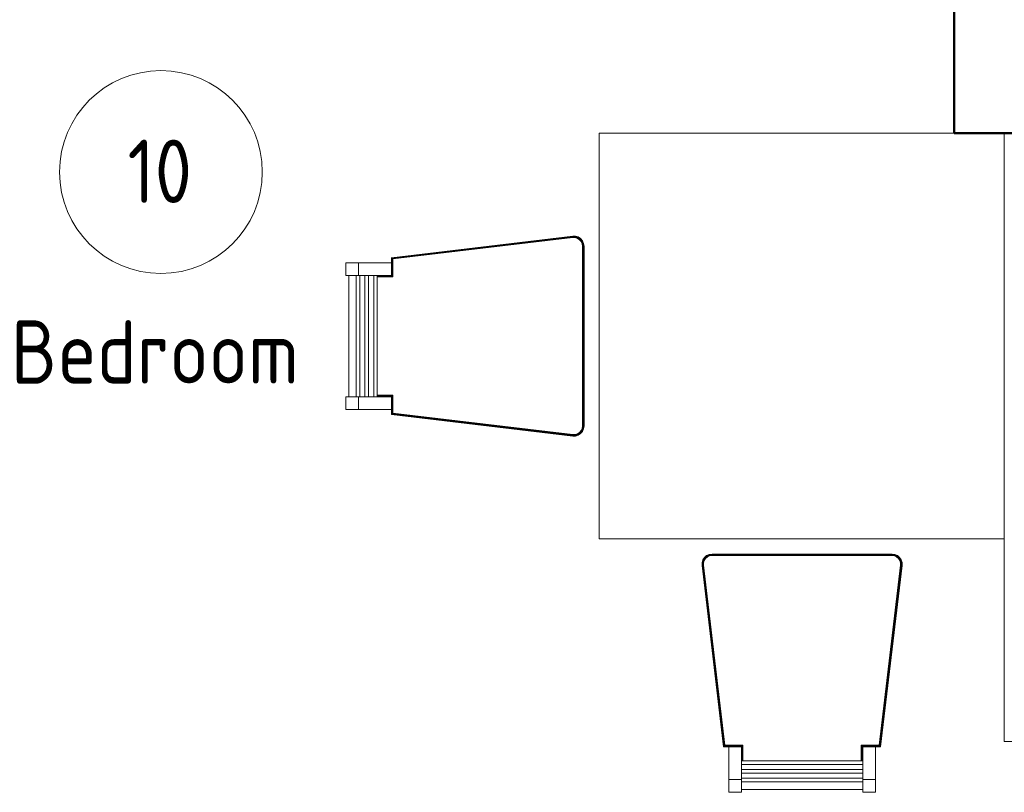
# Model space of a CAD drawing. Header units: millimetres. Extents: x 19459 to 41104, y 2709 to 43059.
# Tile 39 of 58: x 28067 to 30009, y 37076 to 38600. Entities that reach past the tile are written whole.
import ezdxf

# ---------------------------------------------------------------- set-up
doc = ezdxf.new("R2010")
doc.units = ezdxf.units.MM
for name, color, linetype, lineweight in [('A-AREA-____-IDEN', 2, 'Continuous', 20), ('A-COLS-____-MCUT', 52, 'Continuous', 50), ('A-COLS-____-OTLN', 52, 'Continuous', 20), ('A-GENM-____-MCUT', 13, 'Continuous', 50), ('A-GENM-____-OTLN', 13, 'Continuous', 20), ('I-FURN-____-OTLN', 30, 'Continuous', 20)]:
    doc.layers.add(name, color=color, linetype=linetype, lineweight=lineweight)
doc.styles.add('GOST Common', font='GOST_Common.ttf', dxfattribs={"width": 0.9, "height": 125})

# ---------------------------------------------------------------- blocks, each defined once
blk = doc.blocks.new('Прямая форма - 83 new-608827-В_Этаж 01_Вентиляция')
at = {"layer": 'I-FURN-____-OTLN', "color": 9}
for p, q in [((300, 400), (-400, 400)), ((-400, 400), (-400, -400)), ((-810, 154.7), (-452.4, 197.3)), ((-809.8, 154.6), (-452.4, 197.1)), ((-809.4, 154.2), (-452.3, 196.7)), ((-808.8, 153.7), (-452.3, 196.2)), ((-808.1, 153.1), (-452.3, 195.5)), ((-807.4, 152.4), (-452.2, 194.7)), ((-807, 152.1), (-452.2, 194.3)), ((-452.4, 197.3), (-446.8, 197.2)), ((-452.4, 197.3), (-446.8, 197.2)), ((-452.4, 197.3), (-452.4, 197.3)), ((-452.4, 197.3), (-446.8, 197.2)), ((-452.4, 197.3), (-452.4, 197.1)), ((-452.4, 197.1), (-446.8, 197)), ((-452.4, 197.1), (-452.3, 196.7)), ((-452.3, 196.7), (-446.9, 196.6)), ((-452.3, 196.7), (-452.3, 196.2)), ((-452.3, 196.2), (-446.9, 196)), ((-452.3, 196.2), (-452.3, 195.5)), ((-452.3, 195.5), (-447.1, 195.4)), ((-452.3, 195.5), (-452.2, 194.7)), ((-452.2, 194.7), (-447.2, 194.6)), ((-452.2, 194.7), (-452.2, 194.3)), ((-452.2, 194.3), (-447.2, 194.2)), ((-447.2, 194.6), (-447.1, 195.4)), ((-447.2, 194.6), (-442.5, 193.2)), ((-447.2, 194.2), (-447.2, 194.6)), ((-447.2, 194.2), (-442.7, 192.8)), ((-447.1, 195.4), (-446.9, 196)), ((-447.1, 195.4), (-442.2, 193.8)), ((-446.9, 196.6), (-446.8, 197)), ((-446.9, 196.6), (-441.7, 195)), ((-446.9, 196), (-446.9, 196.6)), ((-446.9, 196), (-441.9, 194.5)), ((-446.8, 197.2), (-441.4, 195.5)), ((-446.8, 197.2), (-441.4, 195.5)), ((-446.8, 197.2), (-446.8, 197.2)), ((-446.8, 197.2), (-441.4, 195.5)), ((-446.8, 197), (-446.8, 197.2)), ((-446.8, 197), (-441.5, 195.3)), ((-442.2, 193.8), (-441.9, 194.5)), ((-441.9, 194.5), (-441.7, 195)), ((-441.9, 194.5), (-437.5, 191.5)), ((-441.7, 195), (-441.5, 195.3)), ((-441.7, 195), (-437.1, 192)), ((-441.5, 195.3), (-441.4, 195.5)), ((-441.5, 195.3), (-436.9, 192.3)), ((-441.4, 195.5), (-436.7, 192.4)), ((-441.4, 195.5), (-436.7, 192.4)), ((-441.4, 195.5), (-441.4, 195.5)), ((-441.4, 195.5), (-436.7, 192.4)), ((-442.7, 192.8), (-442.5, 193.2)), ((-442.7, 192.8), (-438.7, 190.2)), ((-442.5, 193.2), (-442.2, 193.8)), ((-442.5, 193.2), (-438.5, 190.5)), ((-442.2, 193.8), (-438, 191)), ((-438.7, 190.2), (-438.5, 190.5)), ((-438.7, 190.2), (-435.7, 186.5)), ((-438.5, 190.5), (-438, 191)), ((-438.5, 190.5), (-435.3, 186.7)), ((-438, 191), (-437.5, 191.5)), ((-438, 191), (-434.7, 187.2)), ((-437.5, 191.5), (-437.1, 192)), ((-437.5, 191.5), (-434.1, 187.5)), ((-437.1, 192), (-436.9, 192.3)), ((-437.1, 192), (-433.6, 187.8)), ((-436.9, 192.3), (-436.7, 192.4)), ((-436.9, 192.3), (-433.3, 188)), ((-436.7, 192.4), (-433.1, 188.2)), ((-436.7, 192.4), (-433.1, 188.2)), ((-436.7, 192.4), (-436.7, 192.4)), ((-436.7, 192.4), (-433.1, 188.1)), ((-435.7, 186.5), (-435.3, 186.7)), ((-435.7, 186.5), (-433.7, 182.2)), ((-435.3, 186.7), (-434.7, 187.2)), ((-435.3, 186.7), (-433.3, 182.3)), ((-434.7, 187.2), (-434.1, 187.5)), ((-434.7, 187.2), (-432.6, 182.5)), ((-434.1, 187.5), (-433.6, 187.8)), ((-434.1, 187.5), (-431.9, 182.7)), ((-433.7, 182.2), (-433.3, 182.3)), ((-433.7, 182.2), (-433, 177.3)), ((-433.6, 187.8), (-433.3, 188)), ((-433.6, 187.8), (-431.4, 182.9)), ((-433.3, 188), (-433.1, 188.1)), ((-433.3, 188), (-431, 183)), ((-433.3, 182.3), (-432.6, 182.5)), ((-433.3, 182.3), (-432.6, 177.3)), ((-433.1, 188.2), (-430.8, 183)), ((-433.1, 188.2), (-430.8, 183)), ((-433.1, 188.1), (-433.1, 188.2)), ((-433.1, 188.1), (-430.8, 183)), ((-433, 177.3), (-432.6, 177.3)), ((-433, 177.3), (-433, -177.3)), ((-432.6, 182.5), (-431.9, 182.7)), ((-432.6, 182.5), (-431.9, 177.3)), ((-432.6, 177.3), (-431.9, 177.3)), ((-432.6, 177.3), (-432.6, -177.3)), ((-431.9, 182.7), (-431.4, 182.9)), ((-431.9, 182.7), (-431.2, 177.4)), ((-431.9, 177.3), (-431.2, 177.4)), ((-431.9, 177.3), (-431.9, -177.3)), ((-431.4, 182.9), (-431, 183)), ((-431.4, 182.9), (-430.6, 177.4)), ((-431.2, 177.4), (-430.6, 177.4)), ((-431.2, 177.4), (-431.2, -177.4)), ((-431, 183), (-430.8, 183)), ((-431, 183), (-430.2, 177.5)), ((-430.8, 183), (-430, 177.5)), ((-430.8, 183), (-430, 177.5)), ((-430.8, 183), (-430.8, 183)), ((-430.8, 183), (-430, 177.5)), ((-430.6, 177.4), (-430.2, 177.5)), ((-430.6, 177.4), (-430.6, -177.4)), ((-430.2, 177.5), (-430, 177.5)), ((-430.2, 177.5), (-430.2, -177.5)), ((-430, 177.5), (-430, 177.5)), ((-430, 177.5), (-430, -177.5)), ((-900, 144.7), (-875, 144.7)), ((-900, 144.7), (-900, 119.7)), ((-875, 144.7), (-810, 144.7)), ((-875, 144.7), (-875, 119.7)), ((-810, 154.7), (-810, 154.8)), ((-810, 144.7), (-810, 154.7)), ((-809.8, 154.6), (-810, 154.7)), ((-810, 144.7), (-810, 119.7)), ((-809.8, 119.5), (-809.8, 154.6)), ((-809.4, 154.2), (-809.8, 154.6)), ((-809.4, 119.1), (-809.4, 154.2)), ((-808.8, 153.7), (-809.4, 154.2)), ((-808.8, 118.5), (-808.8, 153.7)), ((-808.1, 153.1), (-808.8, 153.7)), ((-808.1, 117.8), (-808.1, 153.1)), ((-807.4, 152.4), (-808.1, 153.1)), ((-807.4, 117.1), (-807.4, 152.4)), ((-807, 152.1), (-807.4, 152.4)), ((-807, 116.7), (-807, 152.1)), ((-875, 119.7), (-900, 119.7)), ((-894.1, -119.7), (-894.1, 119.7)), ((-879.2, 119.7), (-879.2, -119.7)), ((-810, 119.7), (-875, 119.7)), ((-872.1, 119.7), (-872.1, -119.7)), ((-862.1, 119.7), (-862.1, -119.7)), ((-854.9, 119.7), (-854.9, -119.7)), ((-844.9, 119.7), (-844.9, -119.7)), ((-837.8, 119.7), (-837.8, -119.7)), ((-837.8, 119.5), (-809.8, 119.5)), ((-837.8, 119.1), (-809.4, 119.1)), ((-837.8, 118.5), (-808.8, 118.5)), ((-837.8, 117.8), (-808.1, 117.8)), ((-837.8, 117.1), (-807.4, 117.1)), ((-837.8, 116.7), (-807, 116.7)), ((-810, 119.7), (-810, 119.7)), ((-809.8, 119.5), (-810, 119.7)), ((-809.4, 119.1), (-809.8, 119.5)), ((-808.8, 118.5), (-809.4, 119.1)), ((-808.1, 117.8), (-808.8, 118.5)), ((-807.4, 117.1), (-808.1, 117.8)), ((-807, 116.7), (-807.4, 117.1)), ((-900, -119.7), (-875, -119.7)), ((-900, -119.7), (-900, -144.7)), ((-875, -119.7), (-810, -119.7)), ((-875, -119.7), (-875, -144.7)), ((-807, -116.7), (-837.8, -116.7)), ((-807.4, -117.1), (-837.8, -117.1)), ((-808.1, -117.8), (-837.8, -117.8)), ((-808.8, -118.5), (-837.8, -118.5)), ((-809.4, -119.1), (-837.8, -119.1)), ((-809.8, -119.5), (-837.8, -119.5)), ((-809.8, -119.5), (-810, -119.7)), ((-810, -119.7), (-810, -119.7)), ((-810, -119.7), (-810, -144.7)), ((-809.4, -119.1), (-809.8, -119.5)), ((-809.8, -154.6), (-809.8, -119.5)), ((-808.8, -118.5), (-809.4, -119.1)), ((-809.4, -154.2), (-809.4, -119.1)), ((-808.1, -117.8), (-808.8, -118.5)), ((-808.8, -153.7), (-808.8, -118.5)), ((-807.4, -117.1), (-808.1, -117.8)), ((-808.1, -153.1), (-808.1, -117.8)), ((-807, -116.7), (-807.4, -117.1)), ((-807.4, -152.4), (-807.4, -117.1)), ((-807, -152.1), (-807, -116.7)), ((-875, -144.7), (-900, -144.7)), ((-810, -144.7), (-875, -144.7)), ((-810, -154.7), (-810, -144.7)), ((-809.8, -154.6), (-810, -154.7)), ((-452.4, -197.3), (-810, -154.7)), ((-810, -154.7), (-810, -154.8)), ((-809.4, -154.2), (-809.8, -154.6)), ((-452.4, -197.1), (-809.8, -154.6)), ((-808.8, -153.7), (-809.4, -154.2)), ((-452.3, -196.7), (-809.4, -154.2)), ((-808.1, -153.1), (-808.8, -153.7)), ((-452.3, -196.2), (-808.8, -153.7)), ((-807.4, -152.4), (-808.1, -153.1)), ((-452.3, -195.5), (-808.1, -153.1)), ((-807, -152.1), (-807.4, -152.4)), ((-452.2, -194.7), (-807.4, -152.4)), ((-452.2, -194.3), (-807, -152.1)), ((-442.7, -192.8), (-447.2, -194.2)), ((-442.5, -193.2), (-447.2, -194.6)), ((-442.2, -193.8), (-447.1, -195.4)), ((-438.7, -190.2), (-442.7, -192.8)), ((-442.7, -192.8), (-442.5, -193.2)), ((-438.5, -190.5), (-442.5, -193.2)), ((-442.5, -193.2), (-442.2, -193.8)), ((-438, -191), (-442.2, -193.8)), ((-442.2, -193.8), (-441.9, -194.5)), ((-437.5, -191.5), (-441.9, -194.5)), ((-437.1, -192), (-441.7, -195)), ((-436.9, -192.3), (-441.5, -195.3)), ((-436.7, -192.4), (-441.4, -195.5)), ((-436.7, -192.4), (-441.4, -195.5)), ((-436.7, -192.4), (-441.4, -195.5)), ((-435.7, -186.5), (-438.7, -190.2)), ((-438.7, -190.2), (-438.5, -190.5)), ((-435.3, -186.7), (-438.5, -190.5)), ((-438.5, -190.5), (-438, -191)), ((-434.7, -187.2), (-438, -191)), ((-438, -191), (-437.5, -191.5)), ((-434.1, -187.5), (-437.5, -191.5)), ((-437.5, -191.5), (-437.1, -192)), ((-433.6, -187.8), (-437.1, -192)), ((-437.1, -192), (-436.9, -192.3)), ((-433.3, -188), (-436.9, -192.3)), ((-436.9, -192.3), (-436.7, -192.4)), ((-433.1, -188.1), (-436.7, -192.4)), ((-433.1, -188.2), (-436.7, -192.4)), ((-433.1, -188.2), (-436.7, -192.4)), ((-436.7, -192.4), (-436.7, -192.4)), ((-433.7, -182.2), (-435.7, -186.5)), ((-435.7, -186.5), (-435.3, -186.7)), ((-433.3, -182.3), (-435.3, -186.7)), ((-435.3, -186.7), (-434.7, -187.2)), ((-432.6, -182.5), (-434.7, -187.2)), ((-434.7, -187.2), (-434.1, -187.5)), ((-431.9, -182.7), (-434.1, -187.5)), ((-434.1, -187.5), (-433.6, -187.8)), ((-433, -177.3), (-433.7, -182.2)), ((-433.7, -182.2), (-433.3, -182.3)), ((-431.4, -182.9), (-433.6, -187.8)), ((-433.6, -187.8), (-433.3, -188)), ((-432.6, -177.3), (-433.3, -182.3)), ((-433.3, -182.3), (-432.6, -182.5)), ((-431, -183), (-433.3, -188)), ((-433.3, -188), (-433.1, -188.1)), ((-430.8, -183), (-433.1, -188.2)), ((-430.8, -183), (-433.1, -188.2)), ((-430.8, -183), (-433.1, -188.1)), ((-433.1, -188.1), (-433.1, -188.2)), ((-433, -177.3), (-432.6, -177.3)), ((-431.9, -177.3), (-432.6, -182.5)), ((-432.6, -177.3), (-431.9, -177.3)), ((-432.6, -182.5), (-431.9, -182.7)), ((-431.9, -177.3), (-431.2, -177.4)), ((-431.2, -177.4), (-431.9, -182.7)), ((-431.9, -182.7), (-431.4, -182.9)), ((-430.6, -177.4), (-431.4, -182.9)), ((-431.4, -182.9), (-431, -183)), ((-431.2, -177.4), (-430.6, -177.4)), ((-430.2, -177.5), (-431, -183)), ((-431, -183), (-430.8, -183)), ((-430, -177.5), (-430.8, -183)), ((-430, -177.5), (-430.8, -183)), ((-430, -177.5), (-430.8, -183)), ((-430.8, -183), (-430.8, -183)), ((-430.6, -177.4), (-430.2, -177.5)), ((-430.2, -177.5), (-430, -177.5)), ((-430, -177.5), (-430, -177.5)), ((-452.3, -196.7), (-452.4, -197.1)), ((-446.8, -197), (-452.4, -197.1)), ((-452.4, -197.1), (-452.4, -197.3)), ((-446.8, -197.2), (-452.4, -197.3)), ((-446.8, -197.2), (-452.4, -197.3)), ((-446.8, -197.2), (-452.4, -197.3)), ((-452.4, -197.3), (-452.4, -197.3)), ((-452.2, -194.7), (-452.3, -195.5)), ((-447.1, -195.4), (-452.3, -195.5)), ((-452.3, -195.5), (-452.3, -196.2)), ((-446.9, -196), (-452.3, -196.2)), ((-452.3, -196.2), (-452.3, -196.7)), ((-446.9, -196.6), (-452.3, -196.7)), ((-447.2, -194.2), (-452.2, -194.3)), ((-452.2, -194.3), (-452.2, -194.7)), ((-447.2, -194.6), (-452.2, -194.7)), ((-447.2, -194.2), (-447.2, -194.6)), ((-447.2, -194.6), (-447.1, -195.4)), ((-447.1, -195.4), (-446.9, -196)), ((-441.9, -194.5), (-446.9, -196)), ((-441.7, -195), (-446.9, -196.6)), ((-446.9, -196), (-446.9, -196.6)), ((-446.9, -196.6), (-446.8, -197)), ((-441.5, -195.3), (-446.8, -197)), ((-441.4, -195.5), (-446.8, -197.2)), ((-441.4, -195.5), (-446.8, -197.2)), ((-441.4, -195.5), (-446.8, -197.2)), ((-446.8, -197), (-446.8, -197.2)), ((-446.8, -197.2), (-446.8, -197.2)), ((-441.9, -194.5), (-441.7, -195)), ((-441.7, -195), (-441.5, -195.3)), ((-441.5, -195.3), (-441.4, -195.5)), ((-441.4, -195.5), (-441.4, -195.5)), ((399, -400), (-400, -400)), ((-197.2, -446.8), (-195.5, -441.4)), ((-197.2, -446.8), (-195.5, -441.4)), ((-197.2, -446.8), (-195.5, -441.4)), ((-197, -446.8), (-195.3, -441.5)), ((-196.6, -446.9), (-195, -441.7)), ((-196, -446.9), (-194.5, -441.9)), ((-195.5, -441.4), (-192.4, -436.7)), ((-195.5, -441.4), (-192.4, -436.7)), ((-195.5, -441.4), (-192.4, -436.7)), ((-195.5, -441.4), (-195.5, -441.4)), ((-195.3, -441.5), (-195.5, -441.4)), ((-195.4, -447.1), (-193.8, -442.2)), ((-195.3, -441.5), (-192.3, -436.9)), ((-195, -441.7), (-195.3, -441.5)), ((-195, -441.7), (-192, -437.1)), ((-194.5, -441.9), (-195, -441.7)), ((-194.6, -447.2), (-193.2, -442.5)), ((-194.5, -441.9), (-191.5, -437.5)), ((-193.8, -442.2), (-194.5, -441.9)), ((-194.2, -447.2), (-192.8, -442.7)), ((-193.8, -442.2), (-191, -438)), ((-193.2, -442.5), (-193.8, -442.2)), ((-193.2, -442.5), (-190.5, -438.5)), ((-192.8, -442.7), (-193.2, -442.5)), ((-192.8, -442.7), (-190.2, -438.7)), ((-192.4, -436.7), (-188.2, -433.1)), ((-192.4, -436.7), (-188.2, -433.1)), ((-192.4, -436.7), (-188.1, -433.1)), ((-192.4, -436.7), (-192.4, -436.7)), ((-192.3, -436.9), (-192.4, -436.7)), ((-192.3, -436.9), (-188, -433.3)), ((-192, -437.1), (-192.3, -436.9)), ((-192, -437.1), (-187.8, -433.6)), ((-191.5, -437.5), (-192, -437.1)), ((-191.5, -437.5), (-187.5, -434.1)), ((-191, -438), (-191.5, -437.5)), ((-191, -438), (-187.2, -434.7)), ((-190.5, -438.5), (-191, -438)), ((-190.5, -438.5), (-186.7, -435.3)), ((-190.2, -438.7), (-190.5, -438.5)), ((-190.2, -438.7), (-186.5, -435.7)), ((-188.2, -433.1), (-183, -430.8)), ((-188.2, -433.1), (-183, -430.8)), ((-188.1, -433.1), (-188.2, -433.1)), ((-188.1, -433.1), (-183, -430.8)), ((-188, -433.3), (-188.1, -433.1)), ((-188, -433.3), (-183, -431)), ((-187.8, -433.6), (-188, -433.3)), ((-187.8, -433.6), (-182.9, -431.4)), ((-187.5, -434.1), (-187.8, -433.6)), ((-187.5, -434.1), (-182.7, -431.9)), ((-187.2, -434.7), (-187.5, -434.1)), ((-187.2, -434.7), (-182.5, -432.6)), ((-186.7, -435.3), (-187.2, -434.7)), ((-186.7, -435.3), (-182.3, -433.3)), ((-186.5, -435.7), (-186.7, -435.3)), ((-186.5, -435.7), (-182.2, -433.7)), ((-183, -430.8), (-177.5, -430)), ((-183, -430.8), (-177.5, -430)), ((-183, -430.8), (-177.5, -430)), ((-183, -431), (-177.5, -430.2)), ((-183, -430.8), (-183, -430.8)), ((-183, -431), (-183, -430.8)), ((-182.9, -431.4), (-183, -431)), ((-182.9, -431.4), (-177.4, -430.6)), ((-182.7, -431.9), (-182.9, -431.4)), ((-182.7, -431.9), (-177.4, -431.2)), ((-182.5, -432.6), (-182.7, -431.9)), ((-182.5, -432.6), (-177.3, -431.9)), ((-182.3, -433.3), (-182.5, -432.6)), ((-182.3, -433.3), (-177.3, -432.6)), ((-182.2, -433.7), (-182.3, -433.3)), ((-182.2, -433.7), (-177.3, -433)), ((-177.5, -430), (-177.5, -430)), ((-177.5, -430), (177.5, -430)), ((-177.5, -430.2), (-177.5, -430)), ((-177.5, -430.2), (177.5, -430.2)), ((-177.4, -430.6), (-177.5, -430.2)), ((-177.4, -430.6), (177.4, -430.6)), ((-177.4, -431.2), (-177.4, -430.6)), ((-177.4, -431.2), (177.4, -431.2)), ((-177.3, -431.9), (-177.4, -431.2)), ((-177.3, -431.9), (177.3, -431.9)), ((-177.3, -432.6), (-177.3, -431.9)), ((-177.3, -432.6), (177.3, -432.6)), ((-177.3, -433), (-177.3, -432.6)), ((-177.3, -433), (177.3, -433)), ((177.3, -431.9), (177.4, -431.2)), ((177.3, -431.9), (182.5, -432.6)), ((177.3, -432.6), (177.3, -431.9)), ((177.3, -432.6), (182.3, -433.3)), ((177.3, -433), (177.3, -432.6)), ((177.3, -433), (182.2, -433.7)), ((177.4, -430.6), (177.5, -430.2)), ((177.4, -430.6), (182.9, -431.4)), ((177.4, -431.2), (177.4, -430.6)), ((177.4, -431.2), (182.7, -431.9)), ((177.5, -430), (183, -430.8)), ((177.5, -430), (183, -430.8)), ((177.5, -430), (177.5, -430)), ((177.5, -430), (183, -430.8)), ((177.5, -430.2), (177.5, -430)), ((177.5, -430.2), (183, -431)), ((182.2, -433.7), (182.3, -433.3)), ((182.2, -433.7), (186.5, -435.7)), ((182.3, -433.3), (182.5, -432.6)), ((182.3, -433.3), (186.7, -435.3)), ((182.5, -432.6), (182.7, -431.9)), ((182.5, -432.6), (187.2, -434.7)), ((182.7, -431.9), (182.9, -431.4)), ((182.7, -431.9), (187.5, -434.1)), ((182.9, -431.4), (183, -431)), ((182.9, -431.4), (187.8, -433.6)), ((183, -430.8), (188.2, -433.1)), ((183, -430.8), (188.2, -433.1)), ((183, -430.8), (183, -430.8)), ((183, -430.8), (188.1, -433.1)), ((183, -431), (183, -430.8)), ((183, -431), (188, -433.3)), ((186.5, -435.7), (186.7, -435.3)), ((186.5, -435.7), (190.2, -438.7)), ((186.7, -435.3), (187.2, -434.7)), ((186.7, -435.3), (190.5, -438.5)), ((187.2, -434.7), (187.5, -434.1)), ((187.2, -434.7), (191, -438)), ((187.5, -434.1), (187.8, -433.6)), ((187.5, -434.1), (191.5, -437.5)), ((187.8, -433.6), (188, -433.3)), ((187.8, -433.6), (192, -437.1)), ((188, -433.3), (188.1, -433.1)), ((188, -433.3), (192.3, -436.9)), ((188.1, -433.1), (188.2, -433.1)), ((188.1, -433.1), (192.4, -436.7)), ((188.2, -433.1), (192.4, -436.7)), ((188.2, -433.1), (192.4, -436.7)), ((190.2, -438.7), (190.5, -438.5)), ((190.2, -438.7), (192.8, -442.7)), ((190.5, -438.5), (191, -438)), ((190.5, -438.5), (193.2, -442.5)), ((191, -438), (191.5, -437.5)), ((191, -438), (193.8, -442.2)), ((191.5, -437.5), (192, -437.1)), ((191.5, -437.5), (194.5, -441.9)), ((192, -437.1), (192.3, -436.9)), ((192, -437.1), (195, -441.7)), ((192.3, -436.9), (192.4, -436.7)), ((192.3, -436.9), (195.3, -441.5)), ((192.4, -436.7), (195.5, -441.4)), ((192.4, -436.7), (195.5, -441.4)), ((192.4, -436.7), (192.4, -436.7)), ((192.4, -436.7), (195.5, -441.4)), ((192.8, -442.7), (193.2, -442.5)), ((192.8, -442.7), (194.2, -447.2)), ((193.2, -442.5), (193.8, -442.2)), ((193.2, -442.5), (194.6, -447.2)), ((193.8, -442.2), (194.5, -441.9)), ((193.8, -442.2), (195.4, -447.1)), ((194.5, -441.9), (195, -441.7)), ((194.5, -441.9), (196, -446.9)), ((195, -441.7), (195.3, -441.5)), ((195, -441.7), (196.6, -446.9)), ((195.3, -441.5), (195.5, -441.4)), ((195.3, -441.5), (197, -446.8)), ((195.5, -441.4), (197.2, -446.8)), ((195.5, -441.4), (197.2, -446.8)), ((195.5, -441.4), (195.5, -441.4)), ((195.5, -441.4), (197.2, -446.8)), ((-197.3, -452.4), (-197.2, -446.8)), ((-197.3, -452.4), (-197.2, -446.8)), ((-197.3, -452.4), (-197.2, -446.8)), ((-154.7, -810), (-197.3, -452.4)), ((-197.3, -452.4), (-197.3, -452.4)), ((-197.1, -452.4), (-197.3, -452.4)), ((-197.2, -446.8), (-197.2, -446.8)), ((-197, -446.8), (-197.2, -446.8)), ((-197.1, -452.4), (-197, -446.8)), ((-196.7, -452.3), (-197.1, -452.4)), ((-154.6, -809.8), (-197.1, -452.4)), ((-196.6, -446.9), (-197, -446.8)), ((-196.7, -452.3), (-196.6, -446.9)), ((-154.2, -809.4), (-196.7, -452.3)), ((-196.2, -452.3), (-196.7, -452.3)), ((-196, -446.9), (-196.6, -446.9)), ((-196.2, -452.3), (-196, -446.9)), ((-153.7, -808.8), (-196.2, -452.3)), ((-195.5, -452.3), (-196.2, -452.3)), ((-195.4, -447.1), (-196, -446.9)), ((-195.5, -452.3), (-195.4, -447.1)), ((-194.7, -452.2), (-195.5, -452.3)), ((-153.1, -808.1), (-195.5, -452.3)), ((-194.6, -447.2), (-195.4, -447.1)), ((-194.7, -452.2), (-194.6, -447.2)), ((-152.4, -807.4), (-194.7, -452.2)), ((-194.3, -452.2), (-194.7, -452.2)), ((-194.2, -447.2), (-194.6, -447.2)), ((-194.3, -452.2), (-194.2, -447.2)), ((-152.1, -807), (-194.3, -452.2)), ((194.3, -452.2), (152.1, -807)), ((194.7, -452.2), (152.4, -807.4)), ((195.5, -452.3), (153.1, -808.1)), ((196.2, -452.3), (153.7, -808.8)), ((196.7, -452.3), (154.2, -809.4)), ((197.1, -452.4), (154.6, -809.8)), ((197.3, -452.4), (154.7, -810)), ((194.2, -447.2), (194.6, -447.2)), ((194.2, -447.2), (194.3, -452.2)), ((194.7, -452.2), (194.3, -452.2)), ((194.6, -447.2), (195.4, -447.1)), ((194.6, -447.2), (194.7, -452.2)), ((195.5, -452.3), (194.7, -452.2)), ((195.4, -447.1), (196, -446.9)), ((195.4, -447.1), (195.5, -452.3)), ((196.2, -452.3), (195.5, -452.3)), ((196, -446.9), (196.6, -446.9)), ((196, -446.9), (196.2, -452.3)), ((196.7, -452.3), (196.2, -452.3)), ((196.6, -446.9), (197, -446.8)), ((196.6, -446.9), (196.7, -452.3)), ((197.1, -452.4), (196.7, -452.3)), ((197, -446.8), (197.2, -446.8)), ((197, -446.8), (197.1, -452.4)), ((197.3, -452.4), (197.1, -452.4)), ((197.2, -446.8), (197.3, -452.4)), ((197.2, -446.8), (197.3, -452.4)), ((197.2, -446.8), (197.2, -446.8)), ((197.2, -446.8), (197.3, -452.4)), ((197.3, -452.4), (197.3, -452.4)), ((-154.7, -810), (-154.8, -810)), ((-154.6, -809.8), (-154.7, -810)), ((-144.7, -810), (-154.7, -810)), ((-154.2, -809.4), (-154.6, -809.8)), ((-119.5, -809.8), (-154.6, -809.8)), ((-153.7, -808.8), (-154.2, -809.4)), ((-119.1, -809.4), (-154.2, -809.4)), ((-153.1, -808.1), (-153.7, -808.8)), ((-118.5, -808.8), (-153.7, -808.8)), ((-152.4, -807.4), (-153.1, -808.1)), ((-117.8, -808.1), (-153.1, -808.1)), ((-152.1, -807), (-152.4, -807.4)), ((-117.1, -807.4), (-152.4, -807.4)), ((-116.7, -807), (-152.1, -807)), ((-144.7, -875), (-144.7, -810)), ((-144.7, -810), (-119.7, -810)), ((-119.5, -809.8), (-119.7, -810)), ((-119.7, -810), (-119.7, -875)), ((-119.7, -810), (-119.7, -810)), ((-119.1, -809.4), (-119.5, -809.8)), ((-119.5, -837.8), (-119.5, -809.8)), ((-118.5, -808.8), (-119.1, -809.4)), ((-119.1, -837.8), (-119.1, -809.4)), ((-117.8, -808.1), (-118.5, -808.8)), ((-118.5, -837.8), (-118.5, -808.8)), ((-117.1, -807.4), (-117.8, -808.1)), ((-117.8, -837.8), (-117.8, -808.1)), ((-116.7, -807), (-117.1, -807.4)), ((-117.1, -837.8), (-117.1, -807.4)), ((-116.7, -837.8), (-116.7, -807)), ((152.1, -807), (116.7, -807)), ((116.7, -807), (117.1, -807.4)), ((116.7, -807), (116.7, -837.8)), ((152.4, -807.4), (117.1, -807.4)), ((117.1, -807.4), (117.8, -808.1)), ((117.1, -807.4), (117.1, -837.8)), ((153.1, -808.1), (117.8, -808.1)), ((117.8, -808.1), (118.5, -808.8)), ((117.8, -808.1), (117.8, -837.8)), ((153.7, -808.8), (118.5, -808.8)), ((118.5, -808.8), (119.1, -809.4)), ((118.5, -808.8), (118.5, -837.8)), ((154.2, -809.4), (119.1, -809.4)), ((119.1, -809.4), (119.5, -809.8)), ((119.1, -809.4), (119.1, -837.8)), ((154.6, -809.8), (119.5, -809.8)), ((119.5, -809.8), (119.7, -810)), ((119.5, -809.8), (119.5, -837.8)), ((119.7, -875), (119.7, -810)), ((119.7, -810), (144.7, -810)), ((119.7, -810), (119.7, -810)), ((144.7, -810), (144.7, -875)), ((154.7, -810), (144.7, -810)), ((152.1, -807), (152.4, -807.4)), ((152.4, -807.4), (153.1, -808.1)), ((153.1, -808.1), (153.7, -808.8)), ((153.7, -808.8), (154.2, -809.4)), ((154.2, -809.4), (154.6, -809.8)), ((154.6, -809.8), (154.7, -810)), ((154.7, -810), (154.8, -810)), ((-119.7, -837.8), (119.7, -837.8)), ((-119.7, -844.9), (119.7, -844.9)), ((-119.7, -854.9), (119.7, -854.9)), ((-119.7, -862.1), (119.7, -862.1)), ((-119.7, -872.1), (119.7, -872.1)), ((-144.7, -900), (-144.7, -875)), ((-144.7, -875), (-119.7, -875)), ((-119.7, -875), (-119.7, -900)), ((-119.7, -879.2), (119.7, -879.2)), ((119.7, -900), (119.7, -875)), ((119.7, -875), (144.7, -875)), ((144.7, -875), (144.7, -900)), ((-144.7, -900), (-119.7, -900)), ((119.7, -894.1), (-119.7, -894.1)), ((119.7, -900), (144.7, -900))]:
    blk.add_line(p, q, dxfattribs=at)
blk = doc.blocks.new('Прямая форма - FU - 052-608828-В_Этаж 01_Вентиляция')
blk.add_blockref('Прямая форма - 83 new-608827-В_Этаж 01_Вентиляция', (0, 0))
blk = doc.blocks.new('Прямая форма - 83 new-608836-В_Этаж 01_Вентиляция')
at = {"layer": 'A-COLS-____-MCUT', "color": 253}
for p, q in [((150, 150), (-150, 150)), ((-150, 150), (-150, -150)), ((150, -150), (150, 150)), ((-150, -150), (150, -150))]:
    blk.add_line(p, q, dxfattribs=at)
blk = doc.blocks.new('Прямая форма - CRE - 002-608837-В_Этаж 01_Вентиляция')
blk.add_blockref('Прямая форма - 83 new-608836-В_Этаж 01_Вентиляция', (0, 0))
blk = doc.blocks.new('Family - WD - 004-608946-В_Этаж 01_Вентиляция')
at = {"layer": 'A-GENM-____-MCUT', "lineweight": 9}
for p, q in [((600, 1), (-600, 1)), ((-600, 1), (-600, -201)), ((600, -201), (600, 1)), ((-600, -201), (600, -201))]:
    blk.add_line(p, q, dxfattribs=at)
blk = doc.blocks.new('83 new_ifc_RVT-1-В_Этаж 01_Вентиляция')
at = {"layer": 'A-COLS-____-OTLN', "color": 9, "lineweight": 20}
blk.add_blockref('Прямая форма - CRE - 002-608837-В_Этаж 01_Вентиляция', (30060.3, 38525.8), dxfattribs=at)
at = {"layer": 'A-GENM-____-OTLN', "color": 9, "lineweight": 20, "rotation": 270}
blk.add_blockref('Family - WD - 004-608946-В_Этаж 01_Вентиляция', (30210.3, 37775.8), dxfattribs=at)
at = {"layer": 'I-FURN-____-OTLN', "color": 9, "lineweight": 20}
blk.add_blockref('Прямая форма - FU - 052-608828-В_Этаж 01_Вентиляция', (29610.3, 37975.8), dxfattribs=at)
blk = doc.blocks.new('ADSK_M_Помещения - Номер Имя-152985-В_Этаж 01_Вентиляция')
at = {"layer": 'A-AREA-____-IDEN'}
blk.add_circle((0, 0), 4, dxfattribs=at)

msp = doc.modelspace()

# ---------------------------------------------------------------- block references
at = {"lineweight": 9}
msp.add_blockref('83 new_ifc_RVT-1-В_Этаж 01_Вентиляция', (0, 0), dxfattribs=at)
at = {"layer": 'A-AREA-____-IDEN', "xscale": 49.99999999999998, "yscale": 49.99999999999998, "zscale": 49.99999999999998}
msp.add_blockref('ADSK_M_Помещения - Номер Имя-152985-В_Этаж 01_Вентиляция', (28345.7, 38299.5), dxfattribs=at)

# ---------------------------------------------------------------- texts
at = {"layer": 'A-AREA-____-IDEN', "lineweight": 9, "char_height": 125, "attachment_point": 1, "style": 'GOST Common'}
for s, insert, width in [('10', (28279.8, 38363.4), 165.949), ('Bedroom', (28049.9, 38007), 707.088)]:
    msp.add_mtext(s, dxfattribs=dict(at, insert=insert, width=width))

doc.saveas('drawing.dxf')
